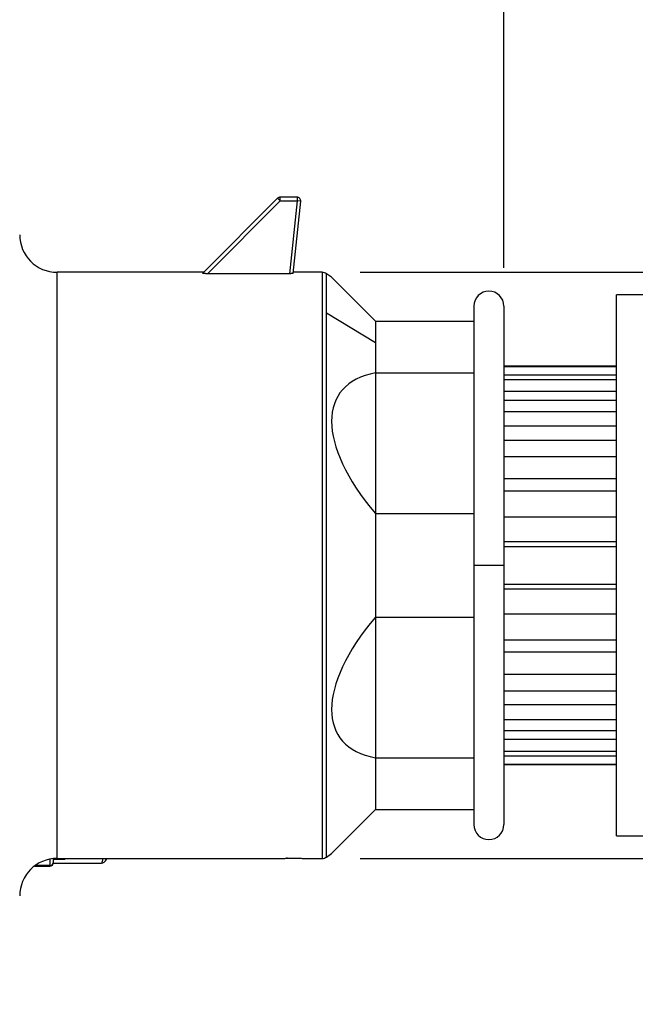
# Model space of a CAD drawing. Header units: inches. Extents: x 0 to 44, y 0 to 34.
# Tile 6 of 12: x 21.4 to 24.6, y 16.5 to 21.7. Entities that reach past the tile are written whole.
import ezdxf

# ---------------------------------------------------------------- set-up
doc = ezdxf.new("R2010")
doc.units = ezdxf.units.IN
doc.header["$LTSCALE"] = 4
doc.header["$MEASUREMENT"] = 0
doc.linetypes.add('SLD-Solid', pattern=[0])
doc.layers.add('DIMENSIONS', color=140, linetype='SLD-Solid', lineweight=25)
doc.styles.add('SLDTEXTSTYLE0', font='GOTHIC.TTF', dxfattribs={"width": 0.913})
doc.dimstyles.new('SLDDIMSTYLE1', dxfattribs={"dimtxt": 0.5, "dimasz": 0.6, "dimexe": 0, "dimexo": 0.0625, "dimgap": 0.125, "dimtad": 0, "dimtih": 1, "dimtoh": 1, "dimrnd": 1e-09, "dimzin": 12, "dimdsep": 46, "dimtxsty": 'SLDTEXTSTYLE0', "dimsah": 1, "dimcen": 0.09, "dimadec": 0, "dimazin": 3, "dimtfac": 1, "dimtofl": 0, "dimtmove": 0, "dimatfit": 3, "dimfxl": 0, "dimfrac": 2, "dimtolj": 1, "dimtzin": 12, "dimarcsym": 0})
doc.dimstyles.new('SLDDIMSTYLE2', dxfattribs={"dimtxt": 0.5, "dimasz": 0.6, "dimexe": 0, "dimexo": 0.0625, "dimgap": 0.125, "dimtad": 0, "dimtih": 1, "dimtoh": 1, "dimrnd": 1e-09, "dimzin": 4, "dimdsep": 46, "dimtxsty": 'SLDTEXTSTYLE0', "dimsah": 1, "dimcen": 0.09, "dimadec": 0, "dimazin": 1, "dimtfac": 1, "dimtofl": 0, "dimtmove": 0, "dimatfit": 3, "dimfxl": 0, "dimfrac": 2, "dimtolj": 1, "dimtzin": 12, "dimarcsym": 0})
doc.dimstyles.new('SLDDIMSTYLE3', dxfattribs={"dimtxt": 0.5, "dimasz": 0.6, "dimexe": 0, "dimexo": 0.0625, "dimgap": 0.125, "dimtad": 0, "dimtih": 1, "dimtoh": 1, "dimrnd": 1e-09, "dimzin": 12, "dimdsep": 46, "dimtxsty": 'SLDTEXTSTYLE0', "dimsah": 1, "dimcen": 0.09, "dimadec": 0, "dimazin": 3, "dimtfac": 1, "dimtmove": 0, "dimatfit": 0, "dimfxl": 0, "dimfrac": 2, "dimtolj": 1, "dimtzin": 12, "dimarcsym": 0})

# ---------------------------------------------------------------- blocks, each defined once
blk = doc.blocks.new('_D_1')
at = {"layer": 'DIMENSIONS'}
for p, q in [((28.1268, 17.2267), (28.1268, 14.1815)), ((19.8591, 16.4491), (19.8591, 14.1815)), ((19.8591, 14.6815), (22.5709, 14.6815)), ((23.1617, 14.6777), (23.0093, 14.6777)), ((23.0093, 14.6777), (23.0093, 13.8839)), ((24.8242, 14.6777), (24.9765, 14.6777)), ((24.9765, 14.6777), (24.9765, 13.8839)), ((28.1268, 14.6815), (25.415, 14.6815)), ((23.0093, 13.8839), (23.1617, 13.8839)), ((24.9765, 13.8839), (24.8242, 13.8839))]:
    blk.add_line(p, q, dxfattribs=at)
for points in [[(19.8591, 14.6815), (20.4591, 14.5615), (20.4591, 14.8015)], [(28.1268, 14.6815), (27.5268, 14.8015), (27.5268, 14.5615)]]:
    blk.add_solid(points, dxfattribs=at)
at = {"layer": 'DIMENSIONS', "char_height": 0.5, "attachment_point": 1, "style": 'SLDTEXTSTYLE0'}
for s, insert in [('8.27', (23.3464, 15.4179)), ('210.0', (23.1617, 14.5226))]:
    blk.add_mtext(s, dxfattribs=dict(at, insert=insert))
blk = doc.blocks.new('_D_2')
at = {"layer": 'DIMENSIONS'}
for p, q in [((17.9103, 20.3609), (17.9103, 23.7858)), ((23.9142, 20.4022), (23.9142, 23.7858)), ((17.9103, 23.2858), (19.4902, 23.2858)), ((20.081, 23.2819), (19.9286, 23.2819)), ((19.9286, 23.2819), (19.9286, 22.4882)), ((21.7435, 23.2819), (21.8958, 23.2819)), ((21.8958, 23.2819), (21.8958, 22.4882)), ((23.9142, 23.2858), (22.3343, 23.2858)), ((19.9286, 22.4882), (20.081, 22.4882)), ((21.8958, 22.4882), (21.7435, 22.4882))]:
    blk.add_line(p, q, dxfattribs=at)
for points in [[(17.9103, 23.2858), (18.5103, 23.1658), (18.5103, 23.4058)], [(23.9142, 23.2858), (23.3142, 23.4058), (23.3142, 23.1658)]]:
    blk.add_solid(points, dxfattribs=at)
at = {"layer": 'DIMENSIONS', "char_height": 0.5, "attachment_point": 1, "style": 'SLDTEXTSTYLE0'}
for s, insert in [('6.00', (20.2657, 24.0222)), ('152.5', (20.081, 23.1269))]:
    blk.add_mtext(s, dxfattribs=dict(at, insert=insert))
blk = doc.blocks.new('_D_3')
at = {"layer": 'DIMENSIONS'}
for p, q in [((17.9103, 20.3609), (17.9103, 25.9887)), ((28.1268, 20.4613), (28.1268, 25.9887)), ((17.9103, 25.4887), (21.5965, 25.4887)), ((28.1268, 25.4887), (24.4406, 25.4887)), ((22.1873, 25.4849), (22.0349, 25.4849)), ((22.0349, 25.4849), (22.0349, 24.6911)), ((23.8498, 25.4849), (24.0021, 25.4849)), ((24.0021, 25.4849), (24.0021, 24.6911)), ((22.0349, 24.6911), (22.1873, 24.6911)), ((24.0021, 24.6911), (23.8498, 24.6911))]:
    blk.add_line(p, q, dxfattribs=at)
for points in [[(17.9103, 25.4887), (18.5103, 25.3687), (18.5103, 25.6087)], [(28.1268, 25.4887), (27.5268, 25.6087), (27.5268, 25.3687)]]:
    blk.add_solid(points, dxfattribs=at)
at = {"layer": 'DIMENSIONS', "char_height": 0.5, "attachment_point": 1, "style": 'SLDTEXTSTYLE0'}
for s, insert in [('10.22', (22.1873, 26.2251)), ('259.5', (22.1873, 25.3298))]:
    blk.add_mtext(s, dxfattribs=dict(at, insert=insert))
blk = doc.blocks.new('_D_5')
at = {"layer": 'DIMENSIONS'}
for p, q in [((33.9056, 20.3794), (33.9056, 21.5794)), ((23.1612, 20.3794), (30.1913, 20.3794)), ((30.6913, 20.3794), (34.4056, 20.3794)), ((33.2591, 18.844), (33.1068, 18.844)), ((33.1068, 18.844), (33.1068, 18.0502)), ((34.5522, 18.844), (34.7045, 18.844)), ((34.7045, 18.844), (34.7045, 18.0502)), ((33.1068, 18.0502), (33.2591, 18.0502)), ((34.7045, 18.0502), (34.5522, 18.0502)), ((23.1612, 17.3085), (30.1913, 17.3085)), ((30.6913, 17.3085), (34.4056, 17.3085)), ((33.9056, 17.3085), (33.9056, 16.1085))]:
    blk.add_line(p, q, dxfattribs=at)
for points in [[(33.9056, 20.3794), (34.0256, 20.9794), (33.7856, 20.9794)], [(33.9056, 17.3085), (33.7856, 16.7085), (34.0256, 16.7085)]]:
    blk.add_solid(points, dxfattribs=at)
at = {"layer": 'DIMENSIONS', "char_height": 0.5, "attachment_point": 1, "style": 'SLDTEXTSTYLE0'}
for s, insert in [('%%c', (32.8821, 19.5842)), ('3.07', (33.6361, 19.5842)), ('78.0', (33.2591, 18.6889))]:
    blk.add_mtext(s, dxfattribs=dict(at, insert=insert))

msp = doc.modelspace()

# ---------------------------------------------------------------- linework, layer by layer
for p, q in [((22.7273, 20.7673), (22.3341, 20.3741)), ((22.3601, 20.3723), (22.7412, 20.7534)), ((22.7273, 20.7673), (22.7412, 20.7534)), ((22.7412, 20.7534), (22.7412, 20.7731)), ((22.8294, 20.7731), (22.7412, 20.7731)), ((22.7412, 20.7534), (22.8294, 20.7534)), ((22.8294, 20.7534), (22.7894, 20.3723)), ((22.8094, 20.3741), (22.849, 20.7514)), ((22.8294, 20.7731), (22.8294, 20.7534)), ((22.849, 20.7514), (22.8294, 20.7534)), ((22.3394, 20.3794), (21.5717, 20.3794)), ((21.5717, 17.3085), (21.5717, 20.3794)), ((22.9612, 20.3794), (22.8099, 20.3794)), ((22.9612, 20.3794), (22.9612, 17.3085)), ((22.7894, 20.3723), (22.3601, 20.3723)), ((23.0108, 20.3534), (22.9838, 20.3723)), ((22.9838, 20.1675), (22.9838, 20.3723)), ((23.2407, 20.1235), (23.0108, 20.3534)), ((28.1268, 20.2613), (24.5047, 20.2613)), ((24.5047, 17.4267), (24.5047, 20.2613)), ((23.7567, 20.2022), (23.7567, 18.844)), ((23.9142, 20.2022), (23.9142, 18.844)), ((22.9838, 20.1675), (23.2407, 20.0118)), ((22.9838, 17.3157), (22.9838, 20.1675)), ((23.2407, 20.1235), (23.2407, 20.0118)), ((23.2407, 20.1235), (23.7567, 20.1235)), ((23.2407, 20.0118), (23.2407, 19.8523)), ((24.5047, 19.8873), (23.9142, 19.8873)), ((23.9142, 19.8864), (24.5047, 19.8864)), ((23.2407, 19.8523), (23.2407, 19.1152)), ((23.2407, 19.8523), (23.7567, 19.8523)), ((23.9142, 19.8417), (24.5047, 19.8417)), ((23.9142, 19.8179), (24.5047, 19.8179)), ((24.5047, 19.7544), (23.9142, 19.7544)), ((23.9142, 19.7089), (24.5047, 19.7089)), ((23.9142, 19.6508), (24.5047, 19.6508)), ((24.5047, 19.5729), (23.9142, 19.5729)), ((23.9142, 19.5006), (24.5047, 19.5006)), ((23.9142, 19.4137), (24.5047, 19.4137)), ((24.5047, 19.2966), (23.9142, 19.2966)), ((23.9142, 19.2348), (24.5047, 19.2348)), ((23.2407, 19.1152), (23.2407, 18.5728)), ((23.2407, 19.1152), (23.7567, 19.1152)), ((23.9142, 19.0984), (24.5047, 19.0984)), ((23.9142, 18.9692), (24.5047, 18.9692)), ((23.9142, 18.9424), (24.5047, 18.9424)), ((23.7567, 18.844), (23.7567, 17.4857)), ((23.9142, 18.844), (23.7567, 18.844)), ((23.9142, 18.844), (23.9142, 17.4857)), ((23.9142, 18.7456), (24.5047, 18.7456)), ((24.5047, 18.7187), (23.9142, 18.7187)), ((23.2407, 18.5728), (23.2407, 17.8357)), ((23.2407, 18.5728), (23.7567, 18.5728)), ((23.9142, 18.5896), (24.5047, 18.5896)), ((23.9142, 18.4532), (24.5047, 18.4532)), ((23.9142, 18.3914), (24.5047, 18.3914)), ((23.9142, 18.2743), (24.5047, 18.2743)), ((23.9142, 18.1874), (24.5047, 18.1874)), ((23.9142, 18.1151), (24.5047, 18.1151)), ((23.9142, 18.0371), (24.5047, 18.0371)), ((23.9142, 17.979), (24.5047, 17.979)), ((23.9142, 17.9336), (24.5047, 17.9336)), ((23.9142, 17.87), (24.5047, 17.87)), ((23.2407, 17.8357), (23.2407, 17.5645)), ((23.2407, 17.8357), (23.7567, 17.8357)), ((23.9142, 17.8463), (24.5047, 17.8463)), ((23.9142, 17.8016), (24.5047, 17.8016)), ((23.9142, 17.8007), (24.5047, 17.8007)), ((23.0108, 17.3346), (23.2407, 17.5645)), ((23.2407, 17.5645), (23.7567, 17.5645)), ((24.5047, 17.4267), (28.1268, 17.4267)), ((22.9838, 17.3157), (23.0108, 17.3346)), ((21.5323, 17.3046), (21.5323, 17.2707)), ((21.552, 17.2901), (21.552, 17.3076)), ((21.611, 17.3021), (21.552, 17.3021)), ((21.552, 17.288), (21.552, 17.2901)), ((21.552, 17.2838), (21.552, 17.288)), ((21.552, 17.2838), (21.8041, 17.2838)), ((21.5717, 17.3085), (22.7532, 17.3085)), ((21.611, 17.3021), (21.611, 17.3085)), ((22.7801, 17.3093), (22.775, 17.3092)), ((22.8709, 17.3085), (22.9612, 17.3085)), ((21.4524, 17.2683), (21.5323, 17.2683)), ((21.5323, 17.2707), (21.4556, 17.2707)), ((21.5323, 17.2707), (21.5323, 17.2683))]:
    msp.add_line(p, q)
for centre, radius, start, end in [((22.7412, 20.7534), 0.0197, 90, 135), ((22.8294, 20.7534), 0.0197, 354, 90), ((21.5717, 20.5763), 0.1969, 180, 270), ((22.9612, 20.34), 0.0394, 55, 90), ((23.8355, 20.2022), 0.0787, 360, 180), ((23.8355, 17.4857), 0.0787, 180, 0), ((21.5717, 17.1117), 0.1969, 90, 180), ((21.5325, 17.2902), 0.0195, 269.5651, 359.5584), ((21.5323, 17.288), 0.0197, 270, 0), ((22.9612, 17.3479), 0.0394, 270, 305)]:
    msp.add_arc(centre, radius, start, end)
for centre, major_axis, start_param, end_param in [((23.8985, 19.1548), (0.8456, -0.59), 2.714951, 4.187331), ((23.8985, 18.5332), (0.8456, 0.59), 2.095854, 3.568234)]:
    msp.add_ellipse(centre, major_axis=major_axis, ratio=0.458375, start_param=start_param, end_param=end_param)
for points, knots in [([(22.3601, 20.3723), (22.3591, 20.3723), (22.357, 20.3723), (22.354, 20.3723), (22.3504, 20.3724), (22.3465, 20.3725), (22.3411, 20.3728), (22.3365, 20.3732), (22.3345, 20.3736), (22.334, 20.3739), (22.334, 20.374), (22.3341, 20.3741)], [0, 0, 0, 0, 0.085931, 0.169823, 0.252246, 0.382346, 0.506306, 0.751874, 0.877187, 0.939097, 1, 1, 1, 1]), ([(22.8094, 20.3741), (22.8093, 20.374), (22.8093, 20.3739), (22.8087, 20.3736), (22.8077, 20.3734), (22.806, 20.3731), (22.8035, 20.3728), (22.8005, 20.3726), (22.797, 20.3724), (22.7933, 20.3723), (22.7907, 20.3723), (22.7894, 20.3723)], [0, 0, 0, 0, 0.083494, 0.166384, 0.250124, 0.375013, 0.500084, 0.625095, 0.750104, 0.874394, 1, 1, 1, 1]), ([(21.804, 17.2838), (21.8088, 17.2852), (21.8183, 17.2878), (21.8286, 17.2981), (21.8331, 17.3078), (21.8334, 17.3085)], [0, 0, 0, 0, 0.484182, 0.958513, 1, 1, 1, 1]), ([(21.8102, 17.3085), (21.8098, 17.3057), (21.8071, 17.2877), (21.8053, 17.2818), (21.8042, 17.2841), (21.8041, 17.2842)], [0, 0, 0, 0, 0.1482, 0.95761, 1, 1, 1, 1]), ([(22.7532, 17.3086), (22.7532, 17.3086), (22.7532, 17.3086), (22.7576, 17.3087), (22.7654, 17.309), (22.773, 17.3092), (22.7767, 17.3093)], [0, 0, 0, 0, 0.175309, 0.453637, 0.730899, 1, 1, 1, 1]), ([(22.7767, 17.3093), (22.7778, 17.3093), (22.7801, 17.3093), (22.7836, 17.3094), (22.7872, 17.3095), (22.7922, 17.3095), (22.7987, 17.3096), (22.8094, 17.3097), (22.823, 17.3096), (22.8385, 17.3094), (22.852, 17.3091), (22.8608, 17.3089), (22.866, 17.3087), (22.8688, 17.3086), (22.8706, 17.3086), (22.8708, 17.3086), (22.8709, 17.3085)], [0, 0, 0, 0, 0.031368, 0.062623, 0.093914, 0.125387, 0.187987, 0.250702, 0.37545, 0.500326, 0.625176, 0.749866, 0.812443, 0.874906, 0.937474, 1, 1, 1, 1])]:
    msp.add_open_spline(points, degree=3, knots=knots)

# ---------------------------------------------------------------- dimensions: what is measured, and where the dimension line sits
at = {"layer": 'DIMENSIONS'}
for base, p2, dimstyle, picture, middle in [((28.1268, 25.4887), (28.1268, 20.2613), 'SLDDIMSTYLE1', '_D_3', (23.0185, 25.4887)), ((23.9142, 23.2858), (23.9142, 20.2022), 'SLDDIMSTYLE2', '_D_2', (20.9122, 23.2858))]:
    dim = msp.add_linear_dim(base=base, p1=(17.9103, 20.1609), p2=p2, dimstyle=dimstyle, dxfattribs=at)
    dim.commit()
    dim.dimension.update_dxf_attribs({"geometry": picture, "text_midpoint": middle, "dimtype": 160})
dim = msp.add_linear_dim(base=(33.9056, 17.3085), p1=(22.9612, 20.3794), p2=(22.9612, 17.3085), angle=90, text='%%c<>', dimstyle='SLDDIMSTYLE3', dxfattribs=at)
dim.commit()
dim.dimension.update_dxf_attribs({"geometry": '_D_5', "text_midpoint": (33.9056, 18.844), "dimtype": 160})
dim = msp.add_linear_dim(base=(28.1268, 14.6815), p1=(19.8591, 16.6491), p2=(28.1268, 17.4267), angle=0, dimstyle='SLDDIMSTYLE1', dxfattribs=at)
dim.commit()
dim.dimension.update_dxf_attribs({"geometry": '_D_1', "text_midpoint": (23.9929, 14.6815), "dimtype": 160})

doc.saveas('drawing.dxf')
